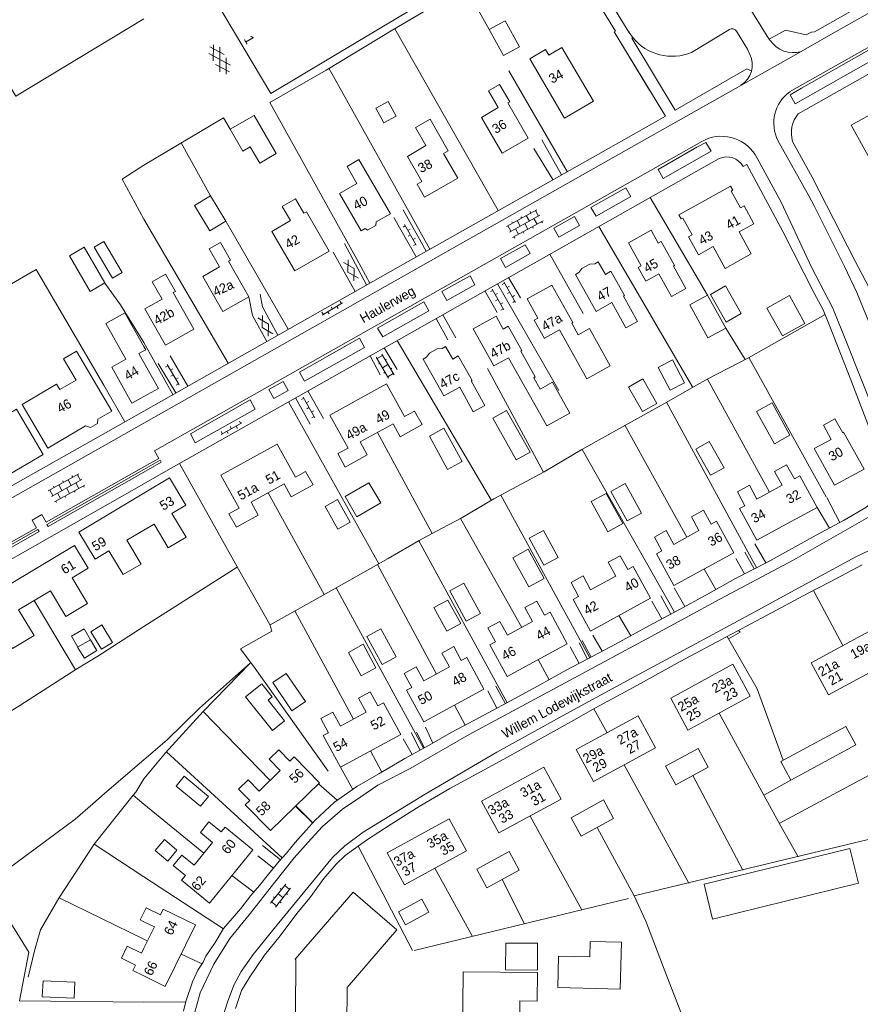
# Model space of a CAD drawing. Header units: metres. Extents: x 195864 to 198202, y 543264 to 544906.
# Tile 11 of 79: x 195976 to 196136, y 543725 to 543911. Entities that reach past the tile are written whole.
import ezdxf

# ---------------------------------------------------------------- set-up
doc = ezdxf.new("R2010")
doc.units = ezdxf.units.M
doc.header["$MEASUREMENT"] = 0
for name, color, linetype, lineweight in [('Level 11', 7, 'Continuous', 0), ('Level 12', 7, 'Continuous', 0), ('Level 25', 7, 'Continuous', 0), ('Level 28', 7, 'Continuous', 0), ('Level 29', 7, 'Continuous', 0), ('Level 32', 7, 'Continuous', 0), ('Level 34', 7, 'Continuous', 0), ('Level 41', 7, 'Continuous', 0)]:
    doc.layers.add(name, color=color, linetype=linetype, lineweight=lineweight)
doc.styles.add('Style-CHAR_FAST_FONT', font='CHAR_FAST_FONT.shx')

# ---------------------------------------------------------------- blocks, each defined once
blk = doc.blocks.new('OVTP4')
at = {"layer": 'Level 41', "color": 7, "linetype": 'Continuous', "lineweight": 0}
for p, q in [((0, 1.2), (6.6, 1.2)), ((0.3, 1.2), (0.3, 0)), ((1.3, 1.5), (1.3, 1.2)), ((1.3, 0), (1.3, -1.2)), ((2.3, 1.2), (2.3, 0)), ((3.3, 1.5), (3.3, 1.2)), ((4.3, 1.2), (4.3, 0)), ((5.3, 1.5), (5.3, 1.2)), ((5.3, 0), (5.3, -1.2)), ((6.3, 1.2), (6.3, 0)), ((0, 0), (6.6, 0)), ((0, -1.2), (6.6, -1.2)), ((0.3, -1.2), (0.3, -1.5)), ((2.3, -1.2), (2.3, -1.5)), ((3.3, 0), (3.3, -1.2)), ((4.3, -1.2), (4.3, -1.5)), ((6.3, -1.2), (6.3, -1.5))]:
    blk.add_line(p, q, dxfattribs=at)
blk = doc.blocks.new('OVTP6')
at = {"layer": 'Level 41', "color": 7, "linetype": 'Continuous', "lineweight": 0}
for p, q in [((0, 0), (4.5, 0)), ((0.25, 0), (0.25, 0.5)), ((1.25, 0), (1.25, -0.5)), ((2.25, 0), (2.25, 0.5)), ((4.25, 0), (4.25, 0.5)), ((3.25, 0), (3.25, -0.5))]:
    blk.add_line(p, q, dxfattribs=at)
blk = doc.blocks.new('OV2')
at = {"layer": 'Level 41', "color": 7, "linetype": 'Continuous', "lineweight": 0}
for p, q in [((0.3, -2.31), (0.3, 2.29)), ((0.3, 1.99), (1.5, 1.99)), ((1.5, -2.31), (1.5, 2.29)), ((0, 0.99), (0.3, 0.99)), ((1.8, 0.99), (1.5, 0.99)), ((0, -1.01), (0.3, -1.01)), ((0.3, -0.01), (1.5, -0.01)), ((1.8, -1.01), (1.5, -1.01)), ((0.3, -2.01), (1.5, -2.01))]:
    blk.add_line(p, q, dxfattribs=at)
blk = doc.blocks.new('GV2')
at = {"layer": 'Level 41', "color": 7, "linetype": 'Continuous', "lineweight": 0, "flags": 128}
for points in [[(1.2, -2), (0, 0), (1.2, 2)], [(0.2, -2), (1.4, 0), (0.2, 2)]]:
    blk.add_lwpolyline(points, dxfattribs=at)
blk = doc.blocks.new('GVTP6')
at = {"layer": 'Level 41', "color": 7, "linetype": 'Continuous', "lineweight": 0}
for p, q in [((0, -0.4), (2.6, 1.2)), ((0, 0.4), (2.6, -1.2)), ((1, -1.2), (5, 1.2)), ((1, 1.2), (5, -1.2)), ((3.4, 1.2), (6, -0.4)), ((3.4, -1.2), (6, 0.4))]:
    blk.add_line(p, q, dxfattribs=at)

msp = doc.modelspace()

# ---------------------------------------------------------------- linework, layer by layer
at = {"layer": 'Level 11', "color": 7, "linetype": 'Continuous', "lineweight": 13}
for p, q in [((196002.77, 543841.48), (196000, 543846.38)), ((196073.98, 543843.51), (196074.24, 543843.65)), ((196000, 543839.93), (196002.77, 543841.48)), ((196004.85, 543824.53), (196000, 543821.62)), ((196000, 543814.59), (196001.95, 543815.75)), ((196000, 543742.02), (196000.45, 543742.93)), ((196004.04, 543728), (196000, 543730))]:
    msp.add_line(p, q, dxfattribs=at)
at = {"layer": 'Level 11', "color": 7, "linetype": 'Continuous', "lineweight": 13, "flags": 128}
for points in [[(196000, 543953.49), (195987.12, 543945.72), (195986.92, 543946.05), (195956.96, 543927.98), (195975.68, 543896.95), (196000, 543911.62)], [(196058.61, 543927.65), (196052.28, 543938.33), (196013.47, 543915.3), (196024.07, 543897.45), (196040.94, 543907.46)], [(196056.45, 543926.37), (196060.68, 543919.34), (196040.94, 543907.46)], [(196085.31, 543895.95), (196079.86, 543892.76), (196073.28, 543904.01), (196076.25, 543905.75), (196076.85, 543904.73), (196079.32, 543906.18), (196085.31, 543895.95)], [(196072.95, 543888.98), (196068.01, 543886.11), (196064.06, 543892.91), (196067.24, 543894.76), (196065.4, 543897.93), (196067.52, 543899.15), (196069.44, 543895.85), (196069.08, 543895.64), (196072.95, 543888.98)], [(196148.47, 543891.04), (196144.97, 543897.35), (196134.24, 543891.4), (196137.79, 543885.05)], [(196025.11, 543886.04), (196020.91, 543893.28), (196016.37, 543890.65), (196018.77, 543886.5), (196020.2, 543887.33), (196021.99, 543884.23), (196025.11, 543886.04)], [(196059.58, 543881.37), (196056.88, 543886.07), (196057.76, 543886.57), (196054.32, 543892.55), (196051.57, 543890.97), (196053.54, 543887.54), (196050.01, 543885.51), (196052.75, 543880.73), (196051.87, 543880.22), (196053.29, 543877.75), (196059.58, 543881.37)], [(196046.79, 543874.62), (196044.12, 543873.08), (196044.03, 543872.41), (196042.43, 543871.49), (196042.01, 543871.8), (196041.26, 543871.36), (196037.16, 543878.43), (196040.45, 543880.34), (196038.56, 543883.61), (196040.82, 543884.92), (196046.79, 543874.62)], [(196115.79, 543872.73), (196113.9, 543876.12), (196113.22, 543875.75), (196111.46, 543878.91), (196111.78, 543879.08), (196111.35, 543879.85), (196106.44, 543877.13), (196101.55, 543874.42), (196101.96, 543873.64), (196102.27, 543873.81), (196104.03, 543870.64), (196103.35, 543870.26), (196105.24, 543866.84), (196108.04, 543868.39), (196110.34, 543864.24), (196112.81, 543865.63), (196115.28, 543867.02), (196112.98, 543871.18), (196115.79, 543872.73)], [(196035.2, 543867.54), (196028.63, 543863.76), (196024.29, 543871.28), (196027.81, 543873.31), (196026.27, 543875.98), (196028.8, 543877.44), (196030.37, 543874.72), (196030.89, 543875.01), (196035.2, 543867.54)], [(196102.86, 543860.43), (196100.49, 543864.69), (196100.69, 543864.8), (196098.16, 543869.36), (196097.63, 543869.06), (196096.26, 543871.49), (196091.99, 543869.12), (196094.35, 543864.71), (196093.82, 543864.41), (196095.28, 543861.8), (196097.74, 543863.19), (196100.15, 543858.93), (196102.86, 543860.43)], [(196019.91, 543858.85), (196014.98, 543856.05), (196011.19, 543862.71), (196014.39, 543864.53), (196012.42, 543867.99), (196014.52, 543869.19), (196016.45, 543865.81), (196016.07, 543865.59), (196019.91, 543858.85)], [(196093.67, 543854.17), (196091.5, 543852.94), (196088.81, 543857.77), (196085.82, 543856.1), (196081.93, 543863.1), (196082.58, 543863.46), (196083.12, 543864.21), (196084.66, 543865.07), (196085.58, 543865.12), (196086.24, 543865.49), (196087.59, 543863.12), (196088.65, 543863.71), (196091.21, 543859.1), (196091.02, 543858.99), (196093.67, 543854.17)], [(196009.48, 543852.72), (196004.11, 543849.7), (196000.22, 543856.59), (196003.46, 543858.42), (196001.6, 543861.72), (196004.14, 543863.15), (196005.98, 543859.88), (196005.58, 543859.65), (196009.48, 543852.72)], [(196081.4, 543853.96), (196077.41, 543861.05), (196072.75, 543858.46), (196074.78, 543854.82), (196074.08, 543854.43), (196076.01, 543850.97)], [(196000, 543849.44), (195996.38, 543855.83), (195992.77, 543853.79), (195996.61, 543847.02), (195993.93, 543845.51)], [(196074.24, 543843.65), (196071.52, 543848.55), (196071.72, 543848.67), (196069.11, 543853.27), (196068.19, 543852.75), (196066.84, 543855.18), (196062.5, 543852.77), (196066.4, 543845.74), (196069.2, 543847.29)], [(196076.03, 543850.98), (196078.91, 543852.59), (196084.06, 543843.32), (196088.48, 543845.77), (196084.55, 543852.84), (196082.44, 543851.66), (196081.22, 543853.85), (196081.4, 543853.96)], [(196000, 543848.62), (196000.35, 543848.82), (196000, 543849.44)], [(196064.71, 543838.26), (196062.53, 543837.06), (196059.96, 543841.72), (196056.94, 543840.05), (196053, 543847.03), (196053.65, 543847.4), (196054.19, 543848.17), (196055.67, 543848.99), (196056.61, 543849.04), (196057.27, 543849.41), (196058.61, 543847.04), (196059.67, 543847.64), (196062.28, 543843), (196062.09, 543842.9), (196064.71, 543838.26)], [(195993.91, 543837.19), (195987.2, 543848.57), (195984.74, 543847.12), (195987.13, 543843.07), (195984.04, 543841.25), (195983.42, 543842.3), (195976.89, 543838.45), (195981.79, 543830.13), (195988.96, 543834.36), (195989.88, 543834.04), (195991.22, 543834.83), (195991.25, 543835.62), (195993.91, 543837.19)], [(196000, 543846.38), (195999.04, 543848.08), (196000, 543848.62)], [(196073.98, 543843.51), (196075.2, 543841.33), (196077.55, 543842.66), (196080.84, 543836.8), (196076.46, 543834.35), (196069.2, 543847.29)], [(196000, 543839.93), (195997.74, 543838.67), (195993.93, 543845.51)], [(196052.8, 543834.63), (196051.37, 543837.19), (196049.46, 543836.14), (196046.03, 543842.33), (196035.32, 543836.43), (196038.75, 543830.16), (196036.82, 543829.1), (196038.21, 543826.56), (196042.38, 543828.85), (196041.03, 543831.32), (196047.29, 543834.75), (196048.63, 543832.3), (196052.8, 543834.63)], [(195980.89, 543828.93), (195971.5, 543823.44), (195966.55, 543831.89), (195969.04, 543833.35), (195968.14, 543834.9), (195972.53, 543837.46), (195973.34, 543836.07), (195975.86, 543837.54), (195980.89, 543828.93)], [(196136.67, 543826.17), (196131.09, 543823.12), (196127.24, 543830.07), (196130.43, 543831.81), (196128.97, 543834.48), (196131.16, 543835.71), (196132.63, 543833.08), (196132.79, 543833.17), (196136.67, 543826.17)], [(196032.13, 543823.17), (196030.71, 543825.73), (196028.79, 543824.66), (196025.31, 543830.93), (196014.61, 543825.01), (196018.08, 543818.77), (196016.15, 543817.7), (196017.56, 543815.16), (196021.7, 543817.43), (196020.35, 543819.88), (196026.62, 543823.35), (196027.98, 543820.89), (196032.13, 543823.17)], [(196127.75, 543818.9), (196124.48, 543824.91), (196123.45, 543824.34), (196121.99, 543826.97), (196119.71, 543825.72), (196121.14, 543823.09), (196118.76, 543821.79), (196116.36, 543820.48), (196114.92, 543823.12), (196112.65, 543821.88), (196114.07, 543819.22), (196113.04, 543818.67), (196116.33, 543812.67), (196122.05, 543815.79), (196127.75, 543818.9)], [(196001.95, 543815.75), (196004.64, 543811.25), (196008.03, 543813.27), (196005.34, 543817.77), (196007.96, 543819.33), (196004.85, 543824.53)], [(196000, 543821.62), (195987.67, 543814.23), (195990.75, 543809.05), (195993.38, 543810.63), (195996.08, 543806.14), (195999.47, 543808.16), (195996.78, 543812.67), (196000, 543814.59)], [(196111.96, 543810.29), (196108.68, 543816.29), (196107.65, 543815.72), (196106.19, 543818.37), (196103.92, 543817.12), (196105.35, 543814.5), (196100.58, 543811.89), (196099.15, 543814.52), (196096.88, 543813.28), (196098.31, 543810.63), (196097.28, 543810.07), (196100.55, 543804.07), (196111.96, 543810.29)], [(195989.44, 543807.38), (195986.83, 543811.69), (195956.39, 543793.43), (195958.96, 543789.1), (195962.01, 543790.95), (195964.96, 543786.07), (195969.05, 543788.52), (195966.12, 543793.43), (195972.17, 543797.05), (195975.1, 543792.14), (195979.16, 543794.57), (195976.23, 543799.48), (195982.28, 543803.1), (195985.22, 543798.19), (195989.3, 543800.64), (195986.37, 543805.55), (195989.44, 543807.38)], [(196096.15, 543801.67), (196092.88, 543807.66), (196091.85, 543807.09), (196090.39, 543809.74), (196088.12, 543808.5), (196089.55, 543805.86), (196084.79, 543803.26), (196083.35, 543805.89), (196081.07, 543804.65), (196082.5, 543801.98), (196081.46, 543801.42), (196084.74, 543795.44), (196096.15, 543801.67)], [(196080.35, 543793.04), (196077.09, 543799.04), (196076.04, 543798.48), (196074.61, 543801.12), (196072.33, 543799.88), (196073.77, 543797.24), (196068.99, 543794.63), (196067.55, 543797.27), (196065.28, 543796.03), (196066.71, 543793.38), (196065.67, 543792.82), (196068.93, 543786.81), (196080.35, 543793.04)], [(196141.73, 543789.74), (196138.44, 543795.79), (196126.64, 543789.4), (196129.95, 543783.33), (196141.73, 543789.74)], [(195991.11, 543791.77), (195989.88, 543793.8), (195987.44, 543792.36), (195988.73, 543790.27), (195991.11, 543791.77)], [(196064.55, 543784.43), (196061.27, 543790.42), (196060.24, 543789.85), (196058.81, 543792.5), (196056.55, 543791.27), (196057.98, 543788.63), (196053.11, 543785.99), (196051.68, 543788.63), (196049.43, 543787.41), (196050.87, 543784.75), (196049.85, 543784.2), (196053.13, 543778.21), (196064.55, 543784.43)], [(196115.06, 543783.06), (196111.8, 543789.15), (196099.99, 543782.72), (196103.25, 543776.64), (196115.06, 543783.06)], [(196048.74, 543775.83), (196045.46, 543781.82), (196044.43, 543781.26), (196042.98, 543783.91), (196040.73, 543782.69), (196042.18, 543780.04), (196037.3, 543777.38), (196035.85, 543780.04), (196033.61, 543778.82), (196035.06, 543776.16), (196034.02, 543775.6), (196037.32, 543769.61), (196048.74, 543775.83)], [(196097.12, 543773.31), (196093.84, 543779.37), (196082.05, 543772.95), (196085.33, 543766.9), (196097.12, 543773.31)], [(196135.12, 543773.83), (196133.2, 543777.35), (196120.87, 543770.68), (196122.8, 543767.16), (196135.12, 543773.83)], [(196033.34, 543766.67), (196024.03, 543757.59), (196019.24, 543762.47), (196020.09, 543763.29), (196017.99, 543765.46), (196019.81, 543767.23), (196021.91, 543765.07), (196025.88, 543768.96), (196023.78, 543771.11), (196025.6, 543772.89), (196027.71, 543770.73), (196028.55, 543771.55), (196033.34, 543766.67)], [(196107.12, 543769.63), (196105.18, 543773.14), (196099.03, 543769.8), (196100.95, 543766.28), (196107.12, 543769.63)], [(196079.2, 543763.54), (196075.91, 543769.61), (196064.11, 543763.18), (196067.39, 543757.13), (196079.2, 543763.54)], [(196089.16, 543759.88), (196087.25, 543763.4), (196081.1, 543760.03), (196083, 543756.53), (196089.16, 543759.88)], [(196061.26, 543753.76), (196057.97, 543759.83), (196046.15, 543753.39), (196049.45, 543747.32), (196061.26, 543753.76)], [(196020.68, 543753.91), (196012.45, 543743.84), (196007.17, 543748.17), (196007.9, 543749.07), (196005.58, 543750.97), (196007.2, 543752.94), (196009.53, 543751.03), (196013.06, 543755.34), (196010.73, 543757.25), (196012.34, 543759.22), (196014.68, 543757.33), (196015.41, 543758.23), (196020.68, 543753.91)], [(196071.24, 543750.09), (196069.31, 543753.62), (196063.17, 543750.26), (196065.08, 543746.74), (196071.24, 543750.09)], [(196028.76, 543722.98), (196028.85, 543733.05), (196028.73, 543733.16), (196039.72, 543745.92), (196048, 543738.76), (196038.56, 543727.8), (196038.35, 543698.73)], [(196000.45, 543742.93), (196003.14, 543741.62), (196003.65, 543742.67), (196009.79, 543739.67), (196004.04, 543728)], [(196054.1, 543742.13), (196052.75, 543744.57), (196048.33, 543742.18), (196049.65, 543739.73), (196054.1, 543742.13)], [(196000, 543740.3), (195999.32, 543740.64), (196000, 543742.02)], [(196000, 543735.25), (196002.01, 543739.31), (196000, 543740.3)], [(196000, 543730), (195997.9, 543731.04), (195998.41, 543732.07), (195995.73, 543733.39), (195996.86, 543735.67), (195999.55, 543734.34), (196000, 543735.25)], [(196090.62, 543736.41), (196090.4, 543727.51), (196078.57, 543727.81), (196078.72, 543733.75), (196084.63, 543733.6), (196084.7, 543736.56), (196090.62, 543736.41)], [(196060.43, 543712.02), (196060.6, 543730.79), (196074.68, 543730.65)], [(196074.68, 543730.65), (196074.64, 543725.24), (196071.35, 543725.26), (196071.29, 543717.33)]]:
    msp.add_lwpolyline(points, dxfattribs=at)
at = {"layer": 'Level 12', "color": 7, "linetype": 'Continuous', "lineweight": 13, "flags": 128}
for points in [[(196071.3, 543906.28), (196068.59, 543911.25), (196065.54, 543909.59), (196068.25, 543904.62), (196071.3, 543906.28)], [(196047.87, 543893.15), (196046.37, 543895.91), (196044.02, 543894.63), (196045.52, 543891.88), (196047.87, 543893.15)], [(196015.55, 543873.18), (196012.66, 543878.01), (196009.64, 543876.2), (196012.53, 543871.37), (196015.55, 543873.18)], [(195992.6, 543861.48), (195989.81, 543859.86), (195985.89, 543866.65), (195988.68, 543868.26), (195992.6, 543861.48)], [(195995.88, 543863.45), (195994.08, 543862.38), (195990.59, 543868.26), (195992.4, 543869.33), (195995.88, 543863.45)], [(196113.36, 543855.68), (196110.51, 543854.06), (196107.55, 543859.28), (196110.39, 543860.92), (196113.36, 543855.68)], [(196110.42, 543852.91), (196107.01, 543851.05), (196103.59, 543857.32), (196106.99, 543859.18), (196110.42, 543852.91)], [(196122.55, 543859.1), (196118.26, 543856.73), (196121.19, 543851.44), (196125.47, 543853.82), (196122.55, 543859.1)], [(196102.6, 543842.55), (196100.33, 543846.9), (196097.59, 543845.47), (196099.86, 543841.12), (196102.6, 543842.55)], [(196097.38, 543838.63), (196094.72, 543843.29), (196091.99, 543841.73), (196094.65, 543837.07), (196097.38, 543838.63)], [(196122.62, 543832.62), (196119.67, 543830.97), (196116.26, 543837.07), (196119.21, 543838.72), (196122.62, 543832.62)], [(196073.29, 543829.37), (196070.69, 543827.91), (196066.24, 543835.82), (196068.84, 543837.28), (196073.29, 543829.37)], [(196060.42, 543827.59), (196057.65, 543826.08), (196054.2, 543832.41), (196056.96, 543833.92), (196060.42, 543827.59)], [(196110.11, 543826.44), (196107.53, 543824.99), (196104.73, 543829.96), (196107.31, 543831.42), (196110.11, 543826.44)], [(196044.96, 543819.75), (196042.71, 543823.59), (196038.19, 543820.94), (196040.45, 543817.1), (196044.96, 543819.75)], [(196094.43, 543817.82), (196091.7, 543816.33), (196088.64, 543821.94), (196091.36, 543823.43), (196094.43, 543817.82)], [(196090.89, 543815.86), (196088.06, 543814.29), (196084.91, 543820), (196087.74, 543821.57), (196090.89, 543815.86)], [(196039.17, 543816.09), (196036.81, 543814.78), (196034.4, 543819.1), (196036.76, 543820.42), (196039.17, 543816.09)], [(196078.64, 543809.4), (196075.93, 543807.92), (196073.12, 543813.05), (196075.83, 543814.53), (196078.64, 543809.4)], [(196075.97, 543805.44), (196073.05, 543803.82), (196070.01, 543809.33), (196072.92, 543810.95), (196075.97, 543805.44)], [(196063.87, 543798.78), (196061.18, 543797.31), (196058.04, 543803.06), (196060.73, 543804.52), (196063.87, 543798.78)], [(196060.15, 543796.89), (196057.71, 543801.33), (196055.06, 543799.88), (196057.49, 543795.44), (196060.15, 543796.89)], [(195989.9, 543793.77), (195988.68, 543795.87), (195986.28, 543794.46), (195987.49, 543792.39)], [(195994.06, 543793.28), (195992.05, 543796.59), (195989.93, 543795.3), (195991.94, 543791.99), (195994.06, 543793.28)], [(196047.9, 543790.57), (196045.22, 543789.1), (196042.31, 543794.41), (196044.99, 543795.88), (196047.9, 543790.57)], [(196044.05, 543788.46), (196041.62, 543792.98), (196038.85, 543791.39), (196041.24, 543786.95), (196044.05, 543788.46)], [(196030.66, 543782.06), (196028.1, 543780.31), (196024.45, 543785.65), (196027.01, 543787.39), (196030.66, 543782.06)], [(196026.72, 543778.42), (196024.39, 543776.56), (196019.27, 543782.95), (196022.38, 543785.44), (196024.38, 543782.94), (196023.6, 543782.31), (196026.72, 543778.42)], [(196012.26, 543764.06), (196010.73, 543762.2), (196006.11, 543766.02), (196007.64, 543767.88), (196012.26, 543764.06)], [(196006.27, 543753.88), (196004.54, 543751.81), (196002.17, 543753.79), (196003.91, 543755.86), (196006.27, 543753.88)], [(196106.32, 543747.4), (196107.94, 543740.78), (196135.62, 543747.58), (196134, 543754.2), (196106.32, 543747.4)], [(196068.63, 543731.17), (196074.68, 543731.12), (196074.72, 543736.19), (196068.67, 543736.23), (196068.63, 543731.17)], [(195986.91, 543728.79), (195986.77, 543725.76), (195980.73, 543726.03), (195980.87, 543729.07), (195986.91, 543728.79)]]:
    msp.add_lwpolyline(points, dxfattribs=at)
at = {"layer": 'Level 25', "color": 7, "linetype": 'Continuous', "lineweight": 0}
msp.add_line((196091.98, 543744.72), (196051.33, 543734.83), dxfattribs=at)
at = {"layer": 'Level 28', "color": 7, "linetype": 'Continuous', "lineweight": 0}
for p, q in [((196047.65, 543909.72), (196067.22, 543875.22)), ((196035.13, 543902.22), (196054.28, 543867.9)), ((196069.24, 543901.75), (196080.32, 543882.63)), ((196007.1, 543888.05), (196012.66, 543878.01)), ((195995.91, 543881.19), (196000, 543873.57)), ((196096.09, 543877.7), (196106.99, 543859.18)), ((196000, 543873.57), (196016.02, 543846.26)), ((196015.55, 543873.18), (196027.42, 543852.71)), ((196086.37, 543872.21), (196104.17, 543841.64)), ((196077.04, 543866.93), (196083.38, 543855.72)), ((196067.11, 543861.32), (196078.78, 543841.08)), ((196110.42, 543852.91), (196114.11, 543846.96)), ((196000, 543850.21), (196005.53, 543840.32)), ((196048.1, 543850.57), (196066, 543820.24)), ((196114.84, 543847.34), (196129.47, 543820.92)), ((196065.22, 543845.23), (196075.84, 543825.58)), ((196106.94, 543843.24), (196118.74, 543821.78)), ((196027.46, 543838.91), (196044.58, 543808.18)), ((196099.18, 543838.84), (196114.64, 543810.47)), ((196091.31, 543834.49), (196103.02, 543813.23)), ((196044.33, 543833.13), (196054.7, 543813.94)), ((196083.18, 543829.9), (196100.71, 543799.04)), ((196023.61, 543821.69), (196034.25, 543802.36)), ((196067.78, 543821.22), (196084.67, 543790.39)), ((196060.07, 543816.82), (196071.71, 543796.12)), ((196052.16, 543812.55), (196068.94, 543781.83)), ((196000, 543796.3), (196017.74, 543807.58)), ((196044.34, 543808.04), (196055.51, 543787.29)), ((196106.31, 543807.21), (196108.55, 543803.3)), ((196036.5, 543803.62), (196053.09, 543773.2)), ((196127.11, 543803.16), (196132.68, 543792.67)), ((195979.19, 543801.25), (195987.02, 543788.08)), ((196028.67, 543799.26), (196039.76, 543778.72)), ((196090.14, 543798.39), (196092.44, 543794.56)), ((196074.84, 543790.03), (196076.92, 543786.2)), ((196058.95, 543781.38), (196060.96, 543777.59)), ((196085.39, 543780.66), (196087.91, 543776.14)), ((196011.29, 543780.2), (196023.97, 543767.09)), ((196004.29, 543772.51), (196026.26, 543752.41)), ((196043.02, 543772.71), (196045.14, 543768.66)), ((196091.18, 543770.08), (196103.45, 543747.6)), ((196120.58, 543758.91), (196141.59, 543770.26)), ((196104.2, 543768.05), (196113.67, 543750.08)), ((196117.64, 543764.29), (196122.8, 543767.16)), ((195997.98, 543764.31), (196000, 543762.6)), ((196000, 543762.6), (196011.4, 543753.32)), ((196028.77, 543762.21), (196032.03, 543759.05)), ((196028.83, 543762.27), (196032.04, 543759.06)), ((196073.31, 543760.34), (196083.14, 543742.57)), ((196093.05, 543745.18), (196157.75, 543760.82)), ((196086, 543758.16), (196093.05, 543745.18)), ((195990.59, 543754.99), (196000, 543748.79)), ((196040.66, 543754.65), (196051.01, 543734.82)), ((196055.23, 543750.47), (196062.36, 543737.51)), ((196000, 543748.79), (196015.13, 543738.96)), ((196016.72, 543749.07), (196020.88, 543745.92)), ((196067.98, 543748.32), (196072.24, 543739.92)), ((195983.94, 543744.85), (196000, 543736.96)), ((196000, 543736.96), (196000.68, 543736.62)), ((196007.07, 543734.16), (196011.06, 543732.3)), ((196000, 543725.05), (196007.93, 543725.09))]:
    msp.add_line(p, q, dxfattribs=at)
at = {"layer": 'Level 28', "color": 7, "linetype": 'Continuous', "lineweight": 0, "flags": 128}
for points in [[(196042.88, 543861.45), (196040.44, 543865.99), (196023.94, 543895.71), (196034.58, 543901.89), (196047.27, 543909.49), (196061.05, 543917.67), (196065.54, 543909.59)], [(195965.36, 543855.79), (195979.54, 543864.04), (195992.39, 543842.1), (195996.37, 543835.14)], [(195992.59, 543861.47), (195995.58, 543857.33), (196000, 543850.21)], [(196023.95, 543796.63), (196034.03, 543802.23), (196041.12, 543806.22), (196046.37, 543809.18), (196052.24, 543812.6), (196055.51, 543814.38), (196060.2, 543816.89), (196066.45, 543820.5), (196075.96, 543825.65), (196083.11, 543829.86), (196091.38, 543834.53), (196099.24, 543838.87), (196104.46, 543841.81), (196107.06, 543843.31), (196114.73, 543847.28), (196129.32, 543855.48)], [(196006.77, 543827.21), (196018.29, 543806.6), (196023.94, 543796.66), (196024.29, 543795.39), (196018.35, 543792.05), (196021.11, 543788.31), (196034.98, 543768.88)], [(195933.66, 543743.8), (195936.29, 543745.12), (195938.01, 543746.07), (195938.97, 543747.06), (195940.14, 543748.6), (195940.96, 543750.44), (195941.79, 543752.53), (195943.1, 543755.69), (195944.73, 543759.37), (195946.24, 543762.45), (195955.46, 543768.18), (195959.4, 543770.73), (195971.75, 543778.4), (195976.48, 543781.29), (195987.1, 543788.13), (195991.26, 543790.65), (196000, 543796.3)], [(196110.95, 543793.96), (196113.2, 543795.26), (196112.83, 543795.55)], [(196110.7, 543794.41), (196116.4, 543784.49), (196121.35, 543770.94)], [(196000, 543767.38), (196004.14, 543772.34), (196011.25, 543780.16), (196020.27, 543789.44)], [(196000, 543771.03), (196004.41, 543774.79), (196010.55, 543780.83), (196020.27, 543789.44)], [(196109.16, 543779.85), (196117.64, 543764.29), (196120.86, 543758.42), (196124.16, 543752.62)], [(196000, 543771.03), (195992.55, 543764.6), (195990.35, 543762.66), (195986.96, 543759.72), (195972.5, 543749.03), (195970.48, 543747.53), (195970.96, 543746.03), (195978.17, 543734.51), (195976.4, 543725.25), (196000, 543725.05)], [(195978.05, 543729.76), (195979.22, 543734.79), (195980.37, 543738.73), (195983.9, 543744.79), (195990.6, 543755), (195998, 543764.33), (195998.51, 543764.9), (196000, 543767.38)], [(196093.05, 543745.18), (196095.26, 543740.41), (196099.24, 543729.94), (196102.06, 543722.79), (196107.08, 543710.3)]]:
    msp.add_lwpolyline(points, dxfattribs=at)
at = {"layer": 'Level 29', "color": 7, "linetype": 'Continuous', "lineweight": 0}
for p, q in [((196103.96, 543905.24), (196111.13, 543909.57)), ((196118.88, 543907.5), (196118.68, 543907.77)), ((196130.38, 543908.6), (196124.72, 543905.43)), ((196095.94, 543898.05), (196090.51, 543907.05)), ((196113.31, 543898.98), (196124.72, 543905.43)), ((196093.01, 543887.5), (196113.31, 543898.98)), ((196074, 543887.01), (196077.59, 543881.09)), ((196075.55, 543888.61), (196079.25, 543882.03)), ((196120.34, 543888.51), (196126.17, 543878.03)), ((196123.12, 543888.3), (196126.86, 543881.58)), ((196120.96, 543876.83), (196116, 543885.85)), ((195995.91, 543881.19), (196000, 543883.81)), ((196047.45, 543873.93), (196051.68, 543866.43)), ((196049.22, 543875.38), (196053.58, 543867.5)), ((196038.05, 543868.96), (196042.28, 543861.11)), ((196035.93, 543867.3), (196040.12, 543859.89)), ((196069.23, 543862.51), (196071.49, 543858.67)), ((196064.72, 543859.96), (196067.07, 543855.86)), ((196056.74, 543855.45), (196059.23, 543851.09)), ((196055.46, 543854.72), (196057.7, 543850.72)), ((196005.02, 543847.66), (196008.33, 543841.9)), ((196042.98, 543847.67), (196044.86, 543844.04)), ((196045.64, 543849.18), (196048.06, 543845.05)), ((196002.74, 543846.23), (196006.05, 543840.61)), ((196031.14, 543840.99), (196034.08, 543835.74)), ((196028.78, 543839.66), (196031.58, 543834.69)), ((196000, 543826.08), (196003.12, 543827.84)), ((196000, 543823.4), (195952.46, 543796.39)), ((196129.64, 543820.8), (196132.11, 543816.04)), ((196127.75, 543818.9), (196130.11, 543814.99)), ((196114.06, 543810.39), (196115.81, 543807.22)), ((196114.64, 543810.47), (196116.29, 543807.47)), ((196115.98, 543811.97), (196118.03, 543808.36)), ((196112.34, 543809.19), (196113.98, 543806.28)), ((196100.67, 543803.66), (196102.64, 543800.07)), ((196096.4, 543801.1), (196098.33, 543797.77)), ((196098.13, 543802.13), (196100, 543798.66)), ((196083.21, 543793.65), (196084.91, 543790.51)), ((196085.21, 543794.66), (196086.99, 543791.6)), ((196080.89, 543792.42), (196082.63, 543789.31)), ((196082.64, 543793.2), (196084.17, 543790.13)), ((196065.26, 543784.11), (196067.01, 543780.79)), ((196066.8, 543784.99), (196068.62, 543781.65)), ((196053.44, 543777.19), (196054.82, 543774.18)), ((196049.2, 543775.01), (196050.95, 543772.02)), ((196050.74, 543776.18), (196052.47, 543772.86)), ((196051.74, 543776.26), (196053.24, 543773.29)), ((196037.32, 543769.61), (196039.65, 543765.37)), ((196033.13, 543766.47), (196036.71, 543763.33)), ((196022.53, 543754.77), (196025.92, 543752.03)), ((196021.61, 543752.82), (196024.6, 543750.42))]:
    msp.add_line(p, q, dxfattribs=at)
at = {"layer": 'Level 29', "color": 7, "linetype": 'Continuous', "lineweight": 0, "flags": 128}
for points in [[(196129.33, 543910.26), (196167.78, 543932.1), (196217.53, 543960.23)], [(196130.38, 543908.6), (196168.76, 543930.34), (196218.48, 543958.45)], [(196225.33, 543950.73), (196173.59, 543921.51), (196124.2, 543893.6)], [(196175.19, 543926.95), (196174.53, 543927.13), (196122.56, 543897.76)], [(196080.95, 543922.7), (196084.1, 543917.58), (196084.34, 543917.75), (196089.49, 543909.26), (196089.23, 543909.12), (196099, 543893.13), (196090.66, 543888.4)], [(196080.95, 543922.7), (196084.13, 543921.99), (196092.04, 543909.1)], [(196118.68, 543907.77), (196118.3, 543908.32), (196112.28, 543918.08), (196113.32, 543921.7)], [(196112.46, 543909.24), (196114.53, 543905.82), (196115.01, 543904.85)], [(196129.33, 543910.26), (196127.29, 543909.11), (196126.68, 543909.1), (196125.72, 543908.56), (196121.79, 543909.46), (196118.68, 543907.77)], [(196092.78, 543908.06), (196092.58, 543907.92), (196100.84, 543894.27), (196114.43, 543902.1), (196115.32, 543901.74)], [(196139.44, 543906.7), (196140.39, 543904.95), (196123.62, 543895.48), (196122.68, 543897.17), (196124.83, 543898.44), (196139.44, 543906.7)], [(196000, 543883.81), (196015.14, 543892.84), (196016.37, 543890.65)], [(196000, 543837.19), (196050.14, 543865.56), (196090.66, 543888.4)], [(196000, 543834.89), (196051.07, 543863.79), (196093.01, 543887.5)], [(196105.88, 543888.34), (196056.3, 543860.28), (196002.01, 543829.63)], [(196104.94, 543887.23), (196106.68, 543888.13), (196107.66, 543886.46), (196098.54, 543881.33), (196097.62, 543883.04), (196104.94, 543887.23)], [(196109.16, 543885.09), (196048.46, 543850.77), (196004.16, 543825.76), (196000, 543823.4)], [(196113.74, 543883.57), (196114.44, 543883.95), (196118.89, 543875.76)], [(196137.7, 543860.45), (196134.94, 543865.76), (196126.86, 543881.58)], [(196091.46, 543879.55), (196092.44, 543877.9), (196085.87, 543874.17), (196084.86, 543875.83), (196091.46, 543879.55)], [(196126.17, 543878.03), (196127.25, 543875.99), (196132.98, 543864.64), (196135.32, 543859.68), (196139.98, 543848.24)], [(196118.89, 543875.76), (196121.25, 543871.24), (196127.24, 543859.54), (196128.95, 543856.41), (196130.12, 543853.43), (196134.14, 543843.11), (196139.07, 543830.39), (196140.28, 543827.3), (196140.45, 543825.73), (196140.12, 543823.93), (196139.84, 543822.56), (196139.19, 543821.23), (196138.26, 543819.98), (196137.03, 543818.89), (196132.89, 543816.46), (196127.56, 543813.65), (196118.36, 543808.53), (196112.3, 543805.41)], [(196138.27, 543837.86), (196133.46, 543849.96), (196130.76, 543856.72), (196126.71, 543864.47), (196120.96, 543876.83)], [(196081.76, 543874.11), (196082.7, 543872.41), (196078.76, 543870.17), (196077.79, 543871.85), (196081.76, 543874.11)], [(196072.35, 543868.75), (196073.32, 543867.08), (196068.62, 543864.41), (196067.67, 543866.12), (196072.35, 543868.75)], [(196061.9, 543862.86), (196062.84, 543861.16), (196057.53, 543858.14), (196056.57, 543859.84), (196061.9, 543862.86)], [(196019.91, 543858.85), (196020.61, 543855.3), (196023.34, 543850.39)], [(196022.05, 543859.35), (196022.53, 543856.93), (196025.4, 543851.56)], [(196053.14, 543857.91), (196054.06, 543856.19), (196045.35, 543851.25), (196044.36, 543852.92), (196053.14, 543857.91)], [(196040.91, 543850.98), (196041.87, 543849.26), (196030.52, 543842.88), (196029.53, 543844.54), (196040.91, 543850.98)], [(196026.45, 543842.8), (196027.42, 543841.11), (196024.68, 543839.55), (196023.7, 543841.29), (196026.45, 543842.8)], [(196020.2, 543839.3), (196021.14, 543837.56), (196009.77, 543831.15), (196008.83, 543832.84), (196020.2, 543839.3)], [(195948.63, 543808.17), (195996.62, 543835.28), (196000, 543837.19)], [(195949.65, 543806.41), (195997.64, 543833.55), (196000, 543834.89)], [(196000, 543826.61), (196002.82, 543828.21), (196002.01, 543829.63)], [(196003.12, 543827.84), (196003.32, 543827.5), (196000, 543825.61)], [(195949.19, 543799.79), (195953.03, 543801.92), (195953.85, 543800.48), (195979.61, 543815.05), (195978.78, 543816.47), (195980.62, 543817.53), (195981.45, 543816.11), (196000, 543826.61)], [(196000, 543825.61), (195981.84, 543815.28), (195981.61, 543815.67), (196000, 543826.08)], [(196009.16, 543721.32), (196010.7, 543726.77), (196013.27, 543732.21), (196016.29, 543737.13), (196019.96, 543741.59), (196024.83, 543747.8), (196028.52, 543752.41), (196031.74, 543756.02), (196033.92, 543758.36), (196037.73, 543761.63), (196041.19, 543764.01), (196044.4, 543766.23), (196050.52, 543769.38), (196061.77, 543775.79), (196080.81, 543786.07), (196096.3, 543794.41), (196109.28, 543801.52), (196123.34, 543808.94), (196137.55, 543817.06)], [(195979.89, 543814.68), (195980.12, 543814.3), (195954.32, 543799.61), (195954.01, 543800.04), (195979.89, 543814.68)], [(196014.91, 543722.03), (196015.9, 543725.02), (196017.06, 543728.27), (196018.47, 543730.87), (196020.73, 543734.08), (196024.73, 543739.02), (196028.77, 543743.91), (196035.83, 543752.48), (196038.16, 543754.7), (196041.65, 543757.31), (196053.38, 543764.52), (196066.98, 543772.44), (196080.12, 543779.72), (196092.47, 543786.43), (196104, 543792.63), (196115.95, 543799.11), (196126.93, 543805.1), (196135.1, 543809.52), (196137.67, 543810.71)], [(196136.32, 543807.99), (196130.23, 543804.81), (196126.09, 543802.63), (196119.93, 543799.35), (196114.36, 543796.37), (196110.56, 543794.33), (196101.81, 543789.69), (196093.69, 543785.17), (196085.72, 543780.85), (196081.59, 543778.51), (196068.31, 543771.11), (196058.08, 543765.58), (196052.27, 543762.17), (196046.93, 543758.79), (196042.27, 543755.76), (196040.21, 543754.34), (196038.2, 543752.87), (196036.52, 543751.2), (196034.19, 543748.49), (196031.5, 543744.8), (196029.06, 543741.85), (196025.89, 543737.64), (196022.93, 543733.93), (196020.14, 543729.86), (196018.53, 543727.21), (196017.37, 543723.84)], [(196007.54, 543723.35), (196007.94, 543725.15), (196009.23, 543728.88), (196010.24, 543731.07), (196011.27, 543732.62), (196011.75, 543733.74), (196013.51, 543736.34), (196015.14, 543738.98), (196018.39, 543742.8), (196020.32, 543745.24), (196021.93, 543747.18), (196023.68, 543749.3), (196025.69, 543751.77), (196027.05, 543753.32), (196028.73, 543755.31), (196030.79, 543757.68), (196032.5, 543759.57), (196034.31, 543761.19), (196036.16, 543762.96), (196037.44, 543763.83), (196040.42, 543765.92), (196044.58, 543768.33), (196049.52, 543771.23), (196054.16, 543773.79), (196058.32, 543776.2), (196063.71, 543779.03), (196068.87, 543781.79), (196074.68, 543784.97), (196080.17, 543788), (196084.13, 543790.11), (196089.54, 543792.94), (196095.96, 543796.52), (196101.52, 543799.47), (196106.63, 543802.22), (196112.3, 543805.41)]]:
    msp.add_lwpolyline(points, dxfattribs=at)
at = {"layer": 'Level 29', "color": 7, "linetype": 'Continuous', "lineweight": 0, "extrusion": (0, 0, -1)}
for centre, radius, start, end in [((-196111.63, 543908.73), 0.972, 58.9586, 148.2188), ((-196123.17, 543910.32), 5.13, 252.3289, 326.6506), ((-196110.94, 543902.85), 4.53, 153.7188, 238.5505), ((-196109.6, 543881.67), 7.64, 60.808, 146.8457)]:
    msp.add_arc(centre, radius, start, end, dxfattribs=at)
at = {"layer": 'Level 29', "color": 7, "linetype": 'Continuous', "lineweight": 0}
for centre, radius, start, end in [((196100.36, 543914.22), 9.77, 211.5583, 219.0914), ((196100.26, 543914.15), 9.65, 219.1622, 292.5242), ((196126.88, 543891.83), 7.33, 126.0708, 206.964), ((196128.62, 543889.94), 5.74, 140.4129, 196.6224), ((196110.62, 543881.82), 3.58, 29.3496, 113.9082)]:
    msp.add_arc(centre, radius, start, end, dxfattribs=at)

# ---------------------------------------------------------------- block references
at = {"layer": 'Level 41', "color": 7, "linetype": 'Continuous', "lineweight": 0}
for name, p, xscale, yscale, zscale, rotation in [('GVTP6', (196012.88, 543906.48), 1.000001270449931, 1.000001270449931, 1.000001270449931, 300.6847318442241), ('OVTP4', (196069.4, 543871.15), 1.000001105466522, 1.000001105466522, 1.000001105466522, 28.84057709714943), ('OVTP6', (196051.71, 543868.63), 1.00000009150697, 1.00000009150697, 1.00000009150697, 119.4702741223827), ('GV2', (196038.72, 543863.54), 0.9999997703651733, 0.9999997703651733, 0.9999997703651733, 29.46047837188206), ('OVTP6', (196070.56, 543857.79), 0.9999993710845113, 0.9999993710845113, 0.9999993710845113, 119.9722974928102), ('OVTP6', (196068.29, 543856.38), 0.9999997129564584, 0.9999997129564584, 0.9999997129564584, 119.400744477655), ('OVTP6', (196033.85, 543855.39), 1.000000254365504, 1.000000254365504, 1.000000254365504, 30.66894532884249), ('GV2', (196022.45, 543853.01), 0.9999993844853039, 0.9999993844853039, 0.9999993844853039, 29.12397691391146), ('OV2', (196046.58, 543846.16), 0.9999979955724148, 0.9999979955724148, 0.9999979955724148, 210.3856105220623), ('OVTP6', (196006.69, 543842.13), 1.000002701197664, 1.000002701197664, 1.000002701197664, 120.4745677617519), ('OVTP6', (196032.44, 543835.91), 1.000001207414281, 1.000001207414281, 1.000001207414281, 119.3563001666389), ('OVTP6', (196014.69, 543832.72), 0.9999995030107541, 0.9999995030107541, 0.9999995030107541, 29.43168693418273), ('OVTP4', (195982.45, 543821), 1.000000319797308, 1.000000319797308, 1.000000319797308, 28.96525136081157), ('OV2', (196025.26, 543745.79), 0.99999991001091, 0.99999991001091, 0.9999999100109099, 321.3401917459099)]:
    msp.add_blockref(name, p, dxfattribs=dict(at, xscale=xscale, yscale=yscale, zscale=zscale, rotation=rotation))

# ---------------------------------------------------------------- texts
at = {"layer": 'Level 32', "color": 7, "linetype": 'Continuous', "lineweight": 13, "style": 'Style-CHAR_FAST_FONT'}
for s, rotation, p in [('1', 299.8728, (196018.91, 543907.78)), ('34', 28.6151, (196077.47, 543899.26)), ('36', 30.6689, (196066.77, 543889.73)), ('38', 26.7955, (196052.58, 543882.3)), ('40', 26.7955, (196040.29, 543875.26)), ('41', 28.871, (196111.06, 543871.55)), ('42', 28.8209, (196027.42, 543867.9)), ('43', 28.9489, (196105.9, 543868.63)), ('45', 29.4607, (196095.48, 543863.35)), ('42a', 24.5151, (196013.6, 543858.88)), ('47', 29.1548, (196086.62, 543857.98)), ('42b', 28.8209, (196002.48, 543853.44)), ('47a', 29.2048, (196076.1, 543852.32)), ('47b', 28.9489, (196066.32, 543847.12)), ('44', 30.6689, (195996.94, 543842.94)), ('47c', 28.9489, (196056.71, 543841.35)), ('46', 28.8209, (195984.11, 543836.74)), ('49', 28.6928, (196044.56, 543834.68)), ('49a', 28.6928, (196038.97, 543831.62)), ('30', 28.6151, (196130.57, 543827.61)), ('51', 28.9489, (196023.74, 543823.19)), ('51a', 28.9489, (196018.43, 543820.2)), ('32', 28.9489, (196122.5, 543819.51)), ('53', 30.7967, (196003.68, 543818.24)), ('34', 28.1029, (196115.84, 543815.86)), ('36', 28.9489, (196107.67, 543811.44)), ('59', 31.0031, (195990.82, 543810.55)), ('61', 30.7967, (195984.93, 543806.15)), ('38', 28.487, (196099.74, 543807.06)), ('40', 28.9489, (196091.82, 543802.79)), ('42', 28.2813, (196084.08, 543798.43)), ('44', 28.0253, (196075.03, 543793.62)), ('46', 28.2813, (196068.48, 543789.81)), ('19a', 28.4367, (196134.69, 543790.07)), ('21a', 28.4367, (196128.59, 543786.76)), ('48', 28.9489, (196059.1, 543784.88)), ('23a', 28.5647, (196108.42, 543783.61)), ('21', 28.487, (196130.51, 543785.06)), ('50', 28.359, (196052.63, 543781.38)), ('23', 28.487, (196110.59, 543782.05)), ('25a', 28.5647, (196101.95, 543780.09)), ('25', 28.487, (196103.59, 543778.24)), ('52', 28.487, (196043.64, 543776.56)), ('27a', 28.5647, (196090.4, 543773.8)), ('54', 28.2813, (196036.56, 543772.47)), ('27', 28.487, (196092.22, 543772.07)), ('29a', 28.5647, (196083.94, 543770.28)), ('29', 28.487, (196085.78, 543768.57)), ('56', 44.2706, (196028.63, 543766.39)), ('31a', 28.5647, (196072.04, 543763.8)), ('33a', 28.5647, (196065.92, 543760.47)), ('31', 28.487, (196074.08, 543762.18)), ('58', 43.9466, (196022.32, 543760.23)), ('33', 28.487, (196067.98, 543758.87)), ('35a', 28.5647, (196054.33, 543754.14)), ('60', 50.9645, (196015.95, 543752.95)), ('35', 28.5647, (196056.83, 543752.77)), ('37a', 28.5647, (196048.05, 543750.72)), ('37', 28.5647, (196049.61, 543748.83)), ('62', 50.9645, (196010.23, 543745.99)), ('64', 64.1009, (196005.34, 543737.56)), ('66', 63.6399, (196001.5, 543729.87))]:
    msp.add_text(s, height=1.8, rotation=rotation, dxfattribs=at).set_placement(p)
at = {"layer": 'Level 34', "color": 7, "linetype": 'Continuous', "lineweight": 13, "style": 'Style-CHAR_FAST_FONT'}
for s, rotation, p in [('Haulerweg', 29.1269, (196041.64, 543853.81)), ('Willem Lodewijkstraat', 28.359, (196068.56, 543775))]:
    msp.add_text(s, height=1.8, rotation=rotation, dxfattribs=at).set_placement(p)

doc.saveas('drawing.dxf')
